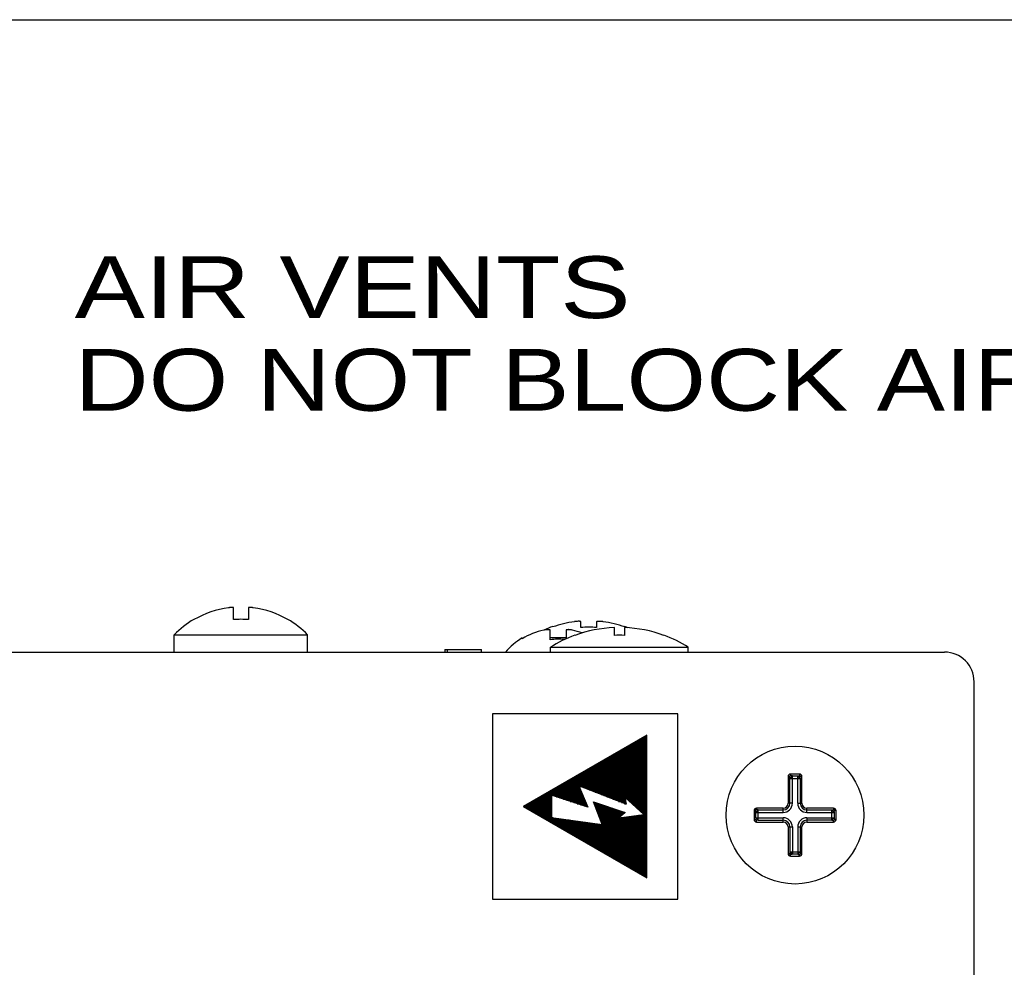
# Paper-space layout 'AV3_1' of a CAD drawing. Header units: inches. Extents: x 0 to 34, y -3.3 to 22.
# Tile 48 of 48: x 29.9 to 31.9, y 20.1 to 22. Entities that reach past the tile are written whole.
import ezdxf
from ezdxf.enums import TextEntityAlignment as Align

# ---------------------------------------------------------------- set-up
doc = ezdxf.new("R2010")
doc.units = ezdxf.units.IN
doc.header["$LTSCALE"] = 1.87
doc.header["$MEASUREMENT"] = 0
doc.layers.get('0').update_dxf_attribs({"linetype": 'CONTINUOUS'})
for name, color, linetype in [('3_ALL_AXES', 7, 'CONTINUOUS'), ('7_ALL_FEATURES', 7, 'CONTINUOUS'), ('DIM', 7, 'CONTINUOUS')]:
    doc.layers.add(name, color=color, linetype=linetype)

psp = doc.layouts.new('AV3_1')

# ---------------------------------------------------------------- linework, layer by layer
at = {"color": 7, "linetype": 'Continuous'}
for p, q in [((0, 22), (34, 22)), ((30.318, 20.7855), (30.318, 20.8096)), ((30.348, 20.8096), (30.348, 20.7855)), ((30.9643, 20.7707), (30.9643, 20.7716)), ((31.0211, 20.7695), (31.0211, 20.7812)), ((31.053, 20.7812), (31.053, 20.7695)), ((31.1098, 20.7716), (31.1098, 20.7707)), ((30.9023, 20.7468), (30.9023, 20.7484)), ((30.9591, 20.7448), (30.9591, 20.7638)), ((30.991, 20.7489), (30.9591, 20.7489)), ((30.991, 20.7638), (30.991, 20.7466)), ((28.388, 20.7199), (31.757, 20.7199)), ((30.7455, 20.7249), (30.7455, 20.7199)), ((30.7455, 20.7249), (30.8197, 20.7249)), ((30.7507, 20.7249), (30.7507, 20.7199)), ((30.8197, 20.7199), (30.8197, 20.7249)), ((31.817, 13.3821), (31.817, 20.6599)), ((30.842, 20.5949), (30.842, 20.2199)), ((31.217, 20.5949), (30.842, 20.5949)), ((31.217, 20.2199), (31.217, 20.5949)), ((31.4405, 20.4679), (31.4405, 20.4139)), ((31.4635, 20.4729), (31.4455, 20.4729)), ((31.4685, 20.4139), (31.4685, 20.4679)), ((31.3715, 20.3989), (31.3715, 20.3809)), ((31.4305, 20.4039), (31.3765, 20.4039)), ((31.5325, 20.4039), (31.4785, 20.4039)), ((31.5375, 20.3809), (31.5375, 20.3989)), ((31.3765, 20.3759), (31.4305, 20.3759)), ((31.4785, 20.3759), (31.5325, 20.3759)), ((31.4405, 20.3659), (31.4405, 20.3119)), ((31.4685, 20.3119), (31.4685, 20.3659)), ((31.4455, 20.3069), (31.4635, 20.3069)), ((30.842, 20.2199), (31.217, 20.2199))]:
    psp.add_line(p, q, dxfattribs=at)
at = {"color": 2, "linetype": 'Continuous'}
for p, q in [((31.1545, 20.5517), (30.9045, 20.4074)), ((31.1475, 20.5476), (31.1475, 20.392)), ((31.1495, 20.5488), (31.1545, 20.5488)), ((31.1499, 20.549), (31.1499, 20.2657)), ((31.1522, 20.5503), (31.1522, 20.2644)), ((31.1536, 20.5511), (31.1545, 20.5511)), ((31.1545, 20.263), (31.1545, 20.5517)), ((31.1124, 20.5274), (31.1124, 20.4241)), ((31.113, 20.5277), (31.1545, 20.5277)), ((31.1147, 20.5287), (31.1147, 20.4219)), ((31.1171, 20.5301), (31.1171, 20.4198)), ((31.1171, 20.5301), (31.1545, 20.5301)), ((31.1194, 20.5314), (31.1194, 20.4177)), ((31.1211, 20.5324), (31.1545, 20.5324)), ((31.1217, 20.5328), (31.1217, 20.4155)), ((31.1241, 20.5341), (31.1241, 20.4134)), ((31.1252, 20.5347), (31.1545, 20.5347)), ((31.1264, 20.5355), (31.1264, 20.4112)), ((31.1288, 20.5368), (31.1288, 20.4091)), ((31.1292, 20.5371), (31.1545, 20.5371)), ((31.1311, 20.5382), (31.1311, 20.407)), ((31.1333, 20.5394), (31.1545, 20.5394)), ((31.1335, 20.5395), (31.1335, 20.4048)), ((31.1358, 20.5409), (31.1358, 20.4027)), ((31.1374, 20.5418), (31.1545, 20.5418)), ((31.1381, 20.5422), (31.1381, 20.4006)), ((31.1405, 20.5436), (31.1405, 20.3984)), ((31.1414, 20.5441), (31.1545, 20.5441)), ((31.1428, 20.5449), (31.1428, 20.3963)), ((31.1452, 20.5463), (31.1452, 20.3942)), ((31.1455, 20.5465), (31.1545, 20.5464)), ((31.0796, 20.5084), (31.0796, 20.4247)), ((31.0806, 20.509), (31.1545, 20.509)), ((31.0819, 20.5098), (31.0819, 20.4238)), ((31.0843, 20.5111), (31.0843, 20.4229)), ((31.0846, 20.5113), (31.1545, 20.5113)), ((31.0866, 20.5125), (31.0866, 20.4219)), ((31.0887, 20.5137), (31.1545, 20.5137)), ((31.089, 20.5138), (31.089, 20.421)), ((31.0913, 20.5152), (31.0913, 20.4201)), ((31.0927, 20.516), (31.1545, 20.516)), ((31.0936, 20.5165), (31.0936, 20.4192)), ((31.096, 20.5179), (31.096, 20.4182)), ((31.0968, 20.5184), (31.1545, 20.5183)), ((31.0983, 20.5192), (31.0983, 20.4173)), ((31.1007, 20.5206), (31.1007, 20.4164)), ((31.1009, 20.5207), (31.1545, 20.5207)), ((31.103, 20.5219), (31.103, 20.4155)), ((31.1049, 20.523), (31.1545, 20.523)), ((31.1053, 20.5233), (31.1053, 20.4146)), ((31.1077, 20.5246), (31.1077, 20.4136)), ((31.109, 20.5254), (31.1545, 20.5254)), ((31.11, 20.526), (31.11, 20.4127)), ((31.0441, 20.4879), (31.1545, 20.4879)), ((31.0444, 20.4881), (31.0444, 20.4386)), ((31.0468, 20.4895), (31.0468, 20.4376)), ((31.0481, 20.4903), (31.1545, 20.4902)), ((31.0491, 20.4908), (31.0491, 20.4367)), ((31.0515, 20.4922), (31.0515, 20.4358)), ((31.0522, 20.4926), (31.1545, 20.4926)), ((31.0538, 20.4935), (31.0538, 20.4349)), ((31.0562, 20.4949), (31.0562, 20.4339)), ((31.0563, 20.4949), (31.1545, 20.4949)), ((31.0585, 20.4962), (31.0585, 20.433)), ((31.0603, 20.4973), (31.1545, 20.4973)), ((31.0608, 20.4976), (31.0608, 20.4321)), ((31.0632, 20.499), (31.0632, 20.4312)), ((31.0644, 20.4996), (31.1545, 20.4996)), ((31.0655, 20.5003), (31.0655, 20.4302)), ((31.0679, 20.5017), (31.0679, 20.4293)), ((31.0684, 20.502), (31.1545, 20.5019)), ((31.0702, 20.503), (31.0702, 20.4284)), ((31.0725, 20.5043), (31.1545, 20.5043)), ((31.0726, 20.5044), (31.0726, 20.4275)), ((31.0749, 20.5057), (31.0749, 20.4266)), ((31.0765, 20.5067), (31.1545, 20.5066)), ((31.0772, 20.5071), (31.0772, 20.4256)), ((31.0093, 20.4678), (31.0093, 20.4144)), ((31.0116, 20.4692), (31.1545, 20.4691)), ((31.0117, 20.4692), (31.0117, 20.4136)), ((31.014, 20.4706), (31.014, 20.4128)), ((31.0157, 20.4715), (31.1545, 20.4715)), ((31.0163, 20.4719), (31.0163, 20.412)), ((31.0187, 20.4733), (31.0187, 20.4487)), ((31.0198, 20.4739), (31.1545, 20.4738)), ((31.021, 20.4746), (31.021, 20.4478)), ((31.0234, 20.476), (31.0234, 20.4469)), ((31.0238, 20.4762), (31.1545, 20.4762)), ((31.0257, 20.4773), (31.0257, 20.4459)), ((31.0279, 20.4786), (31.1545, 20.4785)), ((31.028, 20.4787), (31.028, 20.445)), ((31.0304, 20.48), (31.0304, 20.4441)), ((31.0319, 20.4809), (31.1545, 20.4809)), ((31.0327, 20.4814), (31.0327, 20.4432)), ((31.0351, 20.4827), (31.0351, 20.4422)), ((31.036, 20.4832), (31.1545, 20.4832)), ((31.0374, 20.4841), (31.0374, 20.4413)), ((31.0398, 20.4854), (31.0398, 20.4404)), ((31.04, 20.4856), (31.1545, 20.4855)), ((31.0421, 20.4868), (31.0421, 20.4395)), ((30.9742, 20.4476), (30.9742, 20.4262)), ((30.9752, 20.4481), (31.0175, 20.4481)), ((30.9765, 20.4489), (30.9765, 20.4254)), ((30.9789, 20.4503), (30.9789, 20.4246)), ((30.9792, 20.4505), (31.1545, 20.4504)), ((30.9812, 20.4516), (30.9812, 20.4238)), ((30.9833, 20.4528), (31.1545, 20.4528)), ((30.9835, 20.453), (30.9835, 20.423)), ((30.9859, 20.4543), (30.9859, 20.4222)), ((30.9873, 20.4551), (31.1545, 20.4551)), ((30.9882, 20.4557), (30.9882, 20.4215)), ((30.9906, 20.457), (30.9906, 20.4207)), ((30.9914, 20.4575), (31.1545, 20.4574)), ((30.9929, 20.4584), (30.9929, 20.4199)), ((30.9953, 20.4597), (30.9953, 20.4191)), ((30.9954, 20.4598), (31.1545, 20.4598)), ((30.9976, 20.4611), (30.9976, 20.4183)), ((30.9995, 20.4622), (31.1545, 20.4621)), ((30.9999, 20.4624), (30.9999, 20.4175)), ((31.0023, 20.4638), (31.0023, 20.4167)), ((31.0035, 20.4645), (31.1545, 20.4645)), ((31.0046, 20.4651), (31.0046, 20.4159)), ((31.007, 20.4665), (31.007, 20.4152)), ((31.0076, 20.4669), (31.1545, 20.4668)), ((31.017, 20.4494), (31.0349, 20.4058)), ((31.1126, 20.4117), (31.017, 20.4494)), ((31.0202, 20.4481), (31.1545, 20.4481)), ((30.9414, 20.4286), (30.9414, 20.3861)), ((30.9427, 20.4294), (30.9614, 20.4294)), ((30.9437, 20.43), (30.9437, 20.3847)), ((30.9461, 20.4313), (30.9461, 20.3834)), ((30.9468, 20.4317), (31.0243, 20.4317)), ((30.9484, 20.4327), (30.9484, 20.382)), ((30.9508, 20.4341), (31.0233, 20.4341)), ((30.9508, 20.434), (30.9508, 20.3807)), ((30.9531, 20.4354), (30.9531, 20.3793)), ((30.9549, 20.4364), (31.0223, 20.4364)), ((30.9554, 20.4367), (30.9554, 20.378)), ((30.9578, 20.4381), (30.9578, 20.3766)), ((30.9589, 20.4388), (31.0214, 20.4387)), ((30.9601, 20.4394), (30.9601, 20.3753)), ((30.9614, 20.4305), (30.9614, 20.3853)), ((31.0349, 20.4058), (30.9614, 20.4305)), ((30.9625, 20.4408), (30.9625, 20.4301)), ((30.963, 20.4411), (31.0204, 20.4411)), ((30.9646, 20.4294), (31.0252, 20.4294)), ((30.9648, 20.4421), (30.9648, 20.4293)), ((30.967, 20.4434), (31.0195, 20.4434)), ((30.9671, 20.4435), (30.9671, 20.4285)), ((30.9695, 20.4449), (30.9695, 20.4278)), ((30.9711, 20.4458), (31.0185, 20.4458)), ((30.9718, 20.4462), (30.9718, 20.427)), ((31.0187, 20.4453), (31.0187, 20.4112)), ((31.021, 20.4396), (31.021, 20.4104)), ((31.0234, 20.4339), (31.0234, 20.4097)), ((31.0257, 20.4282), (31.0257, 20.4089)), ((31.0261, 20.4458), (31.1545, 20.4457)), ((31.0321, 20.4434), (31.1545, 20.4434)), ((31.038, 20.4411), (31.1545, 20.441)), ((31.044, 20.4387), (31.1545, 20.4387)), ((31.0499, 20.4364), (31.1545, 20.4364)), ((31.0559, 20.434), (31.1545, 20.434)), ((31.0618, 20.4317), (31.1545, 20.4317)), ((31.0678, 20.4294), (31.1545, 20.4293)), ((30.9062, 20.4083), (30.9062, 20.4064)), ((30.9062, 20.4083), (30.9614, 20.4083)), ((30.9086, 20.4097), (30.9086, 20.405)), ((30.9103, 20.4107), (30.9614, 20.4106)), ((30.9109, 20.411), (30.9109, 20.4037)), ((30.9133, 20.4124), (30.9133, 20.4023)), ((30.9143, 20.413), (30.9614, 20.413)), ((30.9156, 20.4138), (30.9156, 20.401)), ((30.918, 20.4151), (30.918, 20.3996)), ((30.9184, 20.4153), (30.9614, 20.4153)), ((30.9203, 20.4165), (30.9203, 20.3983)), ((30.9224, 20.4177), (30.9614, 20.4177)), ((30.9226, 20.4178), (30.9226, 20.3969)), ((30.925, 20.4192), (30.925, 20.3956)), ((30.9265, 20.42), (30.9614, 20.42)), ((30.9273, 20.4205), (30.9273, 20.3942)), ((30.9297, 20.4219), (30.9297, 20.3929)), ((30.9305, 20.4224), (30.9614, 20.4224)), ((30.932, 20.4232), (30.932, 20.3915)), ((30.9344, 20.4246), (30.9344, 20.3901)), ((30.9346, 20.4247), (30.9614, 20.4247)), ((30.9367, 20.4259), (30.9367, 20.3888)), ((30.9387, 20.4271), (30.9614, 20.427)), ((30.939, 20.4273), (30.939, 20.3874)), ((30.9716, 20.427), (31.0262, 20.427)), ((30.9786, 20.4247), (31.0271, 20.4247)), ((30.9856, 20.4224), (31.0281, 20.4223)), ((30.9925, 20.42), (31.0291, 20.42)), ((30.9995, 20.4177), (31.03, 20.4177)), ((31.0065, 20.4153), (31.031, 20.4153)), ((31.0135, 20.413), (31.0319, 20.413)), ((31.0205, 20.4106), (31.0329, 20.4106)), ((31.0274, 20.4083), (31.0339, 20.4083)), ((31.028, 20.4225), (31.028, 20.4081)), ((31.0304, 20.4167), (31.0304, 20.4073)), ((31.0327, 20.411), (31.0327, 20.4065)), ((31.0642, 20.3706), (31.0466, 20.4169)), ((31.0466, 20.4169), (31.1106, 20.3951)), ((31.0468, 20.4168), (31.0468, 20.4164)), ((31.0472, 20.4153), (31.0512, 20.4153)), ((31.0481, 20.413), (31.0581, 20.413)), ((31.049, 20.4106), (31.0649, 20.4106)), ((31.0491, 20.416), (31.0491, 20.4103)), ((31.0499, 20.4083), (31.0718, 20.4083)), ((31.0515, 20.4152), (31.0515, 20.4041)), ((31.0538, 20.4144), (31.0538, 20.398)), ((31.0562, 20.4136), (31.0562, 20.3918)), ((31.0585, 20.4128), (31.0585, 20.3857)), ((31.0608, 20.412), (31.0608, 20.3795)), ((31.0632, 20.4112), (31.0632, 20.3734)), ((31.0655, 20.4104), (31.0655, 20.3144)), ((31.0679, 20.4096), (31.0679, 20.3131)), ((31.0702, 20.4088), (31.0702, 20.3117)), ((31.0726, 20.408), (31.0726, 20.3104)), ((31.0737, 20.427), (31.1545, 20.427)), ((31.0797, 20.4247), (31.1104, 20.4247)), ((31.0856, 20.4223), (31.1108, 20.4223)), ((31.0916, 20.42), (31.1112, 20.42)), ((31.0975, 20.4176), (31.1116, 20.4176)), ((31.1035, 20.4153), (31.112, 20.4153)), ((31.1094, 20.4129), (31.1124, 20.4129)), ((31.1102, 20.426), (31.1126, 20.4117)), ((31.1487, 20.391), (31.1102, 20.426)), ((31.1117, 20.4247), (31.1545, 20.4246)), ((31.1124, 20.4133), (31.1124, 20.4118)), ((31.1143, 20.4223), (31.1545, 20.4223)), ((31.1169, 20.42), (31.1545, 20.42)), ((31.1194, 20.4176), (31.1545, 20.4176)), ((31.122, 20.4153), (31.1545, 20.4153)), ((31.1246, 20.4129), (31.1545, 20.4129)), ((31.1271, 20.4106), (31.1545, 20.4106)), ((31.1297, 20.4083), (31.1545, 20.4082)), ((30.9045, 20.4074), (31.1545, 20.263)), ((30.9069, 20.406), (30.9614, 20.406)), ((30.911, 20.4036), (30.9614, 20.4036)), ((30.9151, 20.4013), (30.9614, 20.4013)), ((30.9191, 20.3989), (30.9614, 20.3989)), ((30.9232, 20.3966), (30.9614, 20.3966)), ((30.9272, 20.3943), (30.9614, 20.3943)), ((30.9313, 20.3919), (30.9614, 20.3919)), ((30.9353, 20.3896), (30.9614, 20.3896)), ((31.0344, 20.4059), (31.0348, 20.4059)), ((31.0508, 20.4059), (31.0787, 20.4059)), ((31.0517, 20.4036), (31.0856, 20.4036)), ((31.0526, 20.4013), (31.0924, 20.4012)), ((31.0535, 20.3989), (31.0993, 20.3989)), ((31.0544, 20.3966), (31.1062, 20.3966)), ((31.0552, 20.3942), (31.1096, 20.3942)), ((31.0561, 20.3919), (31.1069, 20.3919)), ((31.057, 20.3895), (31.1042, 20.3895)), ((31.0749, 20.4072), (31.0749, 20.309)), ((31.0772, 20.4064), (31.0772, 20.3077)), ((31.0796, 20.4056), (31.0796, 20.3063)), ((31.0819, 20.4048), (31.0819, 20.3049)), ((31.0843, 20.404), (31.0843, 20.3036)), ((31.0866, 20.4032), (31.0866, 20.3022)), ((31.089, 20.4024), (31.089, 20.3009)), ((31.0913, 20.4016), (31.0913, 20.2995)), ((31.0936, 20.4008), (31.0936, 20.2982)), ((31.096, 20.4), (31.096, 20.2968)), ((31.1106, 20.3951), (31.0981, 20.3843)), ((31.0981, 20.3843), (31.1487, 20.391)), ((31.0983, 20.3992), (31.0983, 20.3844)), ((31.1007, 20.3984), (31.1007, 20.3865)), ((31.103, 20.3976), (31.103, 20.3885)), ((31.1053, 20.3968), (31.1053, 20.3905)), ((31.1077, 20.396), (31.1077, 20.3926)), ((31.11, 20.3952), (31.11, 20.3946)), ((31.1241, 20.3877), (31.1241, 20.2806)), ((31.1264, 20.388), (31.1264, 20.2793)), ((31.1288, 20.3883), (31.1288, 20.2779)), ((31.1311, 20.3887), (31.1311, 20.2765)), ((31.1323, 20.4059), (31.1545, 20.4059)), ((31.1335, 20.389), (31.1335, 20.2752)), ((31.1349, 20.4036), (31.1545, 20.4036)), ((31.1358, 20.3893), (31.1358, 20.2738)), ((31.1374, 20.4012), (31.1545, 20.4012)), ((31.1376, 20.3895), (31.1545, 20.3895)), ((31.1381, 20.3896), (31.1381, 20.2725)), ((31.14, 20.3989), (31.1545, 20.3989)), ((31.1405, 20.3899), (31.1405, 20.2711)), ((31.1426, 20.3965), (31.1545, 20.3965)), ((31.1428, 20.3902), (31.1428, 20.2698)), ((31.1451, 20.3942), (31.1545, 20.3942)), ((31.1452, 20.3905), (31.1452, 20.2684)), ((31.1475, 20.3908), (31.1475, 20.2671)), ((31.1477, 20.3919), (31.1545, 20.3919)), ((30.9394, 20.3872), (30.9614, 20.3872)), ((30.9435, 20.3849), (30.9644, 20.3849)), ((30.9475, 20.3825), (30.9809, 20.3825)), ((30.9516, 20.3802), (30.9973, 20.3802)), ((30.9556, 20.3779), (31.0137, 20.3778)), ((30.9597, 20.3755), (31.0302, 20.3755)), ((30.9614, 20.3853), (31.0642, 20.3706)), ((30.9625, 20.3852), (30.9625, 20.3739)), ((30.9638, 20.3732), (31.0466, 20.3731)), ((30.9648, 20.3848), (30.9648, 20.3726)), ((30.9671, 20.3845), (30.9671, 20.3712)), ((30.9678, 20.3708), (31.063, 20.3708)), ((30.9695, 20.3842), (30.9695, 20.3699)), ((30.9718, 20.3838), (30.9718, 20.3685)), ((30.9719, 20.3685), (31.1248, 20.3684)), ((30.9742, 20.3835), (30.9742, 20.3672)), ((30.9765, 20.3832), (30.9765, 20.3658)), ((30.9789, 20.3828), (30.9789, 20.3645)), ((30.9812, 20.3825), (30.9812, 20.3631)), ((30.9835, 20.3822), (30.9835, 20.3617)), ((30.9859, 20.3818), (30.9859, 20.3604)), ((30.9882, 20.3815), (30.9882, 20.359)), ((30.9906, 20.3811), (30.9906, 20.3577)), ((30.9929, 20.3808), (30.9929, 20.3563)), ((30.9953, 20.3805), (30.9953, 20.355)), ((30.9976, 20.3801), (30.9976, 20.3536)), ((30.9999, 20.3798), (30.9999, 20.3523)), ((31.0023, 20.3795), (31.0023, 20.3509)), ((31.0046, 20.3791), (31.0046, 20.3496)), ((31.007, 20.3788), (31.007, 20.3482)), ((31.0093, 20.3785), (31.0093, 20.3469)), ((31.0117, 20.3781), (31.0117, 20.3455)), ((31.014, 20.3778), (31.014, 20.3442)), ((31.0163, 20.3775), (31.0163, 20.3428)), ((31.0187, 20.3771), (31.0187, 20.3415)), ((31.021, 20.3768), (31.021, 20.3401)), ((31.0234, 20.3765), (31.0234, 20.3388)), ((31.0257, 20.3761), (31.0257, 20.3374)), ((31.028, 20.3758), (31.028, 20.3361)), ((31.0304, 20.3755), (31.0304, 20.3347)), ((31.0327, 20.3751), (31.0327, 20.3334)), ((31.0351, 20.3748), (31.0351, 20.332)), ((31.0374, 20.3745), (31.0374, 20.3306)), ((31.0398, 20.3741), (31.0398, 20.3293)), ((31.0421, 20.3738), (31.0421, 20.3279)), ((31.0444, 20.3734), (31.0444, 20.3266)), ((31.0468, 20.3731), (31.0468, 20.3252)), ((31.0491, 20.3728), (31.0491, 20.3239)), ((31.0515, 20.3724), (31.0515, 20.3225)), ((31.0538, 20.3721), (31.0538, 20.3212)), ((31.0562, 20.3718), (31.0562, 20.3198)), ((31.0579, 20.3872), (31.1015, 20.3872)), ((31.0585, 20.3714), (31.0585, 20.3185)), ((31.0588, 20.3849), (31.0988, 20.3848)), ((31.0597, 20.3825), (31.1209, 20.3825)), ((31.0606, 20.3802), (31.1215, 20.3801)), ((31.0608, 20.3711), (31.0608, 20.3171)), ((31.0615, 20.3778), (31.1222, 20.3778)), ((31.0624, 20.3755), (31.1229, 20.3755)), ((31.0632, 20.3708), (31.0632, 20.3158)), ((31.0633, 20.3731), (31.1235, 20.3731)), ((31.0642, 20.3708), (31.1545, 20.3708)), ((31.0983, 20.3843), (31.0983, 20.2955)), ((31.1007, 20.3846), (31.1007, 20.2941)), ((31.1024, 20.3848), (31.1202, 20.3848)), ((31.103, 20.3849), (31.103, 20.2928)), ((31.1053, 20.3852), (31.1053, 20.2914)), ((31.1077, 20.3855), (31.1077, 20.2901)), ((31.11, 20.3859), (31.11, 20.2887)), ((31.1124, 20.3862), (31.1124, 20.2874)), ((31.1147, 20.3865), (31.1147, 20.286)), ((31.1171, 20.3868), (31.1171, 20.2847)), ((31.1194, 20.3871), (31.1194, 20.2833)), ((31.12, 20.3872), (31.1545, 20.3872)), ((31.1202, 20.3848), (31.1545, 20.3848)), ((31.1209, 20.3825), (31.1545, 20.3825)), ((31.1215, 20.3801), (31.1545, 20.3801)), ((31.1217, 20.3874), (31.1217, 20.282)), ((31.1222, 20.3778), (31.1545, 20.3778)), ((31.1229, 20.3755), (31.1545, 20.3755)), ((31.1235, 20.3731), (31.1545, 20.3731)), ((31.1248, 20.3684), (31.1545, 20.3684)), ((30.9759, 20.3661), (31.1255, 20.3661)), ((30.98, 20.3638), (31.1262, 20.3638)), ((30.9841, 20.3615), (31.1268, 20.3614)), ((30.9881, 20.3591), (31.1275, 20.3591)), ((30.9922, 20.3568), (31.1545, 20.3567)), ((30.9962, 20.3544), (31.1288, 20.3544)), ((31.0003, 20.3521), (31.1295, 20.352)), ((31.0044, 20.3497), (31.1301, 20.3497)), ((31.1255, 20.3661), (31.1545, 20.3661)), ((31.1262, 20.3638), (31.1545, 20.3637)), ((31.1268, 20.3614), (31.1545, 20.3614)), ((31.1275, 20.3591), (31.1545, 20.3591)), ((31.1288, 20.3544), (31.1545, 20.3544)), ((31.1295, 20.352), (31.1545, 20.352)), ((31.1301, 20.3497), (31.1545, 20.3497)), ((31.0084, 20.3474), (31.1545, 20.3474)), ((31.0125, 20.345), (31.1314, 20.345)), ((31.0165, 20.3427), (31.1321, 20.3427)), ((31.0206, 20.3404), (31.1545, 20.3403)), ((31.0247, 20.338), (31.1545, 20.338)), ((31.0287, 20.3357), (31.1341, 20.3356)), ((31.0328, 20.3333), (31.1545, 20.3333)), ((31.0368, 20.331), (31.1545, 20.331)), ((31.0409, 20.3286), (31.1545, 20.3286)), ((31.1314, 20.345), (31.1545, 20.345)), ((31.1321, 20.3427), (31.1545, 20.3427)), ((31.1341, 20.3356), (31.1545, 20.3356)), ((31.0449, 20.3263), (31.1367, 20.3263)), ((31.049, 20.324), (31.1374, 20.3239)), ((31.0531, 20.3216), (31.138, 20.3216)), ((31.0571, 20.3193), (31.1387, 20.3192)), ((31.0612, 20.3169), (31.1394, 20.3169)), ((31.0652, 20.3146), (31.14, 20.3146)), ((31.0693, 20.3122), (31.1545, 20.3122)), ((31.0734, 20.3099), (31.1413, 20.3099)), ((31.1367, 20.3263), (31.1545, 20.3263)), ((31.1374, 20.3239), (31.1545, 20.3239)), ((31.138, 20.3216), (31.1545, 20.3216)), ((31.1387, 20.3192), (31.1545, 20.3192)), ((31.1394, 20.3169), (31.1545, 20.3169)), ((31.14, 20.3146), (31.1545, 20.3146)), ((31.1413, 20.3099), (31.1545, 20.3099)), ((31.0774, 20.3076), (31.1545, 20.3075)), ((31.0815, 20.3052), (31.1427, 20.3052)), ((31.0855, 20.3029), (31.1433, 20.3028)), ((31.0896, 20.3005), (31.144, 20.3005)), ((31.0937, 20.2982), (31.1545, 20.2982)), ((31.0977, 20.2958), (31.1545, 20.2958)), ((31.1018, 20.2935), (31.1545, 20.2935)), ((31.1058, 20.2911), (31.1545, 20.2911)), ((31.1099, 20.2888), (31.1545, 20.2888)), ((31.1427, 20.3052), (31.1545, 20.3052)), ((31.1433, 20.3028), (31.1545, 20.3028)), ((31.144, 20.3005), (31.1545, 20.3005)), ((31.114, 20.2865), (31.1545, 20.2864)), ((31.118, 20.2841), (31.1545, 20.2841)), ((31.1221, 20.2818), (31.1545, 20.2818)), ((31.1261, 20.2794), (31.1545, 20.2794)), ((31.1302, 20.2771), (31.1545, 20.2771)), ((31.1343, 20.2747), (31.1545, 20.2747)), ((31.1383, 20.2724), (31.1545, 20.2724)), ((31.1424, 20.2701), (31.1545, 20.2701)), ((31.1464, 20.2677), (31.1545, 20.2677)), ((31.1505, 20.2654), (31.1545, 20.2654))]:
    psp.add_line(p, q, dxfattribs=at)
at = {"color": 9, "linetype": 'Continuous'}
for p, q in [((31.4405, 20.4679), (31.4436, 20.4679)), ((31.4455, 20.4729), (31.4455, 20.4698)), ((31.4491, 20.4139), (31.4491, 20.4692)), ((31.4491, 20.4692), (31.46, 20.4692)), ((31.46, 20.4139), (31.46, 20.4692)), ((31.4635, 20.4729), (31.4635, 20.4698)), ((31.4685, 20.4679), (31.4654, 20.4679)), ((31.4442, 20.4139), (31.4442, 20.4643)), ((31.4442, 20.4643), (31.4649, 20.4643)), ((31.4649, 20.4643), (31.4649, 20.4139)), ((31.4491, 20.4139), (31.4405, 20.4139)), ((31.46, 20.4139), (31.4685, 20.4139)), ((31.3715, 20.3989), (31.3746, 20.3989)), ((31.3752, 20.3844), (31.3752, 20.3953)), ((31.3752, 20.3953), (31.4305, 20.3953)), ((31.3765, 20.4039), (31.3765, 20.4008)), ((31.3801, 20.3795), (31.3801, 20.4002)), ((31.3801, 20.4002), (31.4305, 20.4002)), ((31.4305, 20.3953), (31.4305, 20.4039)), ((31.4785, 20.3953), (31.4785, 20.4039)), ((31.4785, 20.4002), (31.529, 20.4002)), ((31.4785, 20.3953), (31.5339, 20.3953)), ((31.529, 20.3795), (31.529, 20.4002)), ((31.5325, 20.4039), (31.5325, 20.4008)), ((31.5339, 20.3953), (31.5339, 20.3844)), ((31.5375, 20.3989), (31.5344, 20.3989)), ((31.3715, 20.3809), (31.3746, 20.3809)), ((31.3752, 20.3844), (31.4305, 20.3844)), ((31.3765, 20.3759), (31.3765, 20.379)), ((31.3801, 20.3795), (31.4305, 20.3795)), ((31.4305, 20.3759), (31.4305, 20.3844)), ((31.4785, 20.3844), (31.4785, 20.3759)), ((31.4785, 20.3844), (31.5339, 20.3844)), ((31.529, 20.3795), (31.4785, 20.3795)), ((31.5325, 20.3759), (31.5325, 20.379)), ((31.5375, 20.3809), (31.5344, 20.3809)), ((31.4405, 20.3659), (31.4491, 20.3659)), ((31.4442, 20.3659), (31.4442, 20.3154)), ((31.4491, 20.3659), (31.4491, 20.3105)), ((31.46, 20.3659), (31.46, 20.3105)), ((31.46, 20.3659), (31.4685, 20.3659)), ((31.4649, 20.3659), (31.4649, 20.3154)), ((31.4405, 20.3119), (31.4436, 20.3119)), ((31.4442, 20.3154), (31.4649, 20.3154)), ((31.4455, 20.3069), (31.4455, 20.31)), ((31.46, 20.3105), (31.4491, 20.3105)), ((31.4635, 20.3069), (31.4635, 20.31)), ((31.4685, 20.3119), (31.4654, 20.3119))]:
    psp.add_line(p, q, dxfattribs=at)
at = {"color": 7, "linetype": 'Continuous'}
psp.add_circle((31.4545, 20.3899), 0.1395, dxfattribs=at)
for centre, radius, start, end in [((30.333, 20.6235), 0.1878, 97.6512, 120.3936), ((30.3179, 20.7363), 0.074, 96.1238, 97.6622), ((30.3481, 20.7354), 0.0749, 82.3472, 83.8668), ((30.333, 20.6235), 0.1878, 59.6064, 82.3488), ((31.037, 20.5698), 0.2146, 109.8133, 114.9662), ((31.037, 20.5698), 0.2136, 97.786, 109.9028), ((31.0196, 20.6972), 0.0851, 97.1748, 97.7864), ((31.0208, 20.7812), 0.000309, 359.9905, 10.8362), ((31.037, 20.5698), 0.2004, 85.4394, 94.5606), ((31.0533, 20.7812), 0.000309, 169.1636, 180.0096), ((31.0544, 20.697), 0.0852, 82.2139, 82.5204), ((31.037, 20.5698), 0.2136, 70.0972, 82.214), ((31.037, 20.5698), 0.2146, 68.2839, 70.1867), ((30.975, 20.6279), 0.1408, 121.1525, 139.1961), ((30.975, 20.6279), 0.1394, 101.9844, 121.4518), ((30.9578, 20.709), 0.0564, 101.521, 101.9845), ((30.9584, 20.7638), 0.000741, 359.9813, 6.9945), ((30.9917, 20.7638), 0.000741, 173.004, 180.0188), ((30.9923, 20.709), 0.0564, 78.0155, 78.4791), ((30.975, 20.6279), 0.1394, 69.6749, 78.0156), ((30.975, 20.6279), 0.118, 83.7723, 97.7572), ((31.757, 20.6599), 0.06, 0, 90), ((31.4455, 20.4679), 0.005, 90, 180), ((31.4635, 20.4679), 0.005, 0, 90), ((31.4305, 20.4139), 0.01, 270, 360), ((31.4785, 20.4139), 0.01, 180, 270), ((31.3765, 20.3989), 0.005, 90, 180), ((31.5325, 20.3989), 0.005, 0, 90), ((31.3765, 20.3809), 0.005, 180, 270), ((31.4305, 20.3659), 0.01, 0, 90), ((31.4785, 20.3659), 0.01, 90, 180), ((31.5325, 20.3809), 0.005, 270, 360), ((31.4455, 20.3119), 0.005, 180, 270), ((31.4635, 20.3119), 0.005, 270, 360)]:
    psp.add_arc(centre, radius, start, end, dxfattribs=at)
at = {"color": 9, "linetype": 'Continuous'}
for centre, radius, start, end in [((31.4455, 20.4679), 0.0019, 90, 180), ((31.4635, 20.4679), 0.0019, 0, 90), ((31.4305, 20.4139), 0.0186, 270, 360), ((31.4305, 20.4139), 0.0136, 270, 360), ((31.4785, 20.4139), 0.0186, 180, 270), ((31.4785, 20.4139), 0.0136, 180, 270), ((31.3765, 20.3989), 0.0019, 90, 180), ((31.5325, 20.3989), 0.0019, 0, 90), ((31.3765, 20.3809), 0.0019, 180, 270), ((31.4305, 20.3659), 0.0186, 0, 90), ((31.4305, 20.3659), 0.0136, 0, 90), ((31.4785, 20.3659), 0.0186, 90, 180), ((31.4785, 20.3659), 0.0136, 90, 180), ((31.5325, 20.3809), 0.0019, 270, 360), ((31.4455, 20.3119), 0.0019, 180, 270), ((31.4635, 20.3119), 0.0019, 270, 360)]:
    psp.add_arc(centre, radius, start, end, dxfattribs=at)
at = {"color": 7, "linetype": 'Continuous'}
for points, knots in [([(30.318, 20.8097), (30.318, 20.8097), (30.318, 20.8098), (30.3179, 20.8098), (30.3178, 20.8099), (30.3176, 20.8099), (30.3173, 20.81), (30.3169, 20.8101), (30.3165, 20.8101), (30.3161, 20.8101), (30.3154, 20.8101), (30.3144, 20.8101), (30.313, 20.8101), (30.3116, 20.81), (30.3105, 20.8099), (30.31, 20.8098)], [0, 0, 0, 0, 0.015678, 0.025481, 0.036866, 0.064777, 0.0999, 0.142331, 0.191953, 0.248555, 0.311807, 0.456652, 0.62271, 0.805484, 1, 1, 1, 1]), ([(30.318, 20.8096), (30.318, 20.8096), (30.318, 20.8096), (30.318, 20.8097), (30.318, 20.8097)], [0, 0, 0, 0, 0.744255, 1, 1, 1, 1]), ([(30.3481, 20.8097), (30.3481, 20.8097), (30.348, 20.8096), (30.348, 20.8096), (30.348, 20.8096)], [0, 0, 0, 0, 0.2557, 1, 1, 1, 1]), ([(30.3561, 20.8098), (30.3555, 20.8099), (30.3545, 20.81), (30.3531, 20.8101), (30.3517, 20.8101), (30.3507, 20.8101), (30.35, 20.8101), (30.3495, 20.8101), (30.3491, 20.8101), (30.3488, 20.81), (30.3485, 20.8099), (30.3483, 20.8099), (30.3482, 20.8098), (30.3481, 20.8098), (30.3481, 20.8097), (30.3481, 20.8097)], [0, 0, 0, 0, 0.194672, 0.37753, 0.543614, 0.688424, 0.751646, 0.808208, 0.857797, 0.900188, 0.935283, 0.963166, 0.974539, 0.984334, 1, 1, 1, 1]), ([(31.0211, 20.7813), (31.0211, 20.7814), (31.0208, 20.7816), (31.0205, 20.7817), (31.0199, 20.7819), (31.0189, 20.7821), (31.0167, 20.7822), (31.0134, 20.782), (31.0105, 20.7818), (31.009, 20.7816)], [0, 0, 0, 0, 0.035267, 0.06234, 0.096893, 0.188897, 0.310133, 0.624944, 1, 1, 1, 1]), ([(31.0655, 20.7815), (31.064, 20.7817), (31.0617, 20.782), (31.0587, 20.7821), (31.0569, 20.7821), (31.0553, 20.7821), (31.0543, 20.7819), (31.0536, 20.7818), (31.0532, 20.7816), (31.053, 20.7814), (31.053, 20.7813)], [0, 0, 0, 0, 0.372939, 0.540986, 0.688536, 0.810478, 0.903072, 0.937808, 0.964959, 1, 1, 1, 1]), ([(30.9591, 20.7639), (30.9591, 20.764), (30.9591, 20.7641), (30.959, 20.7643), (30.9588, 20.7644), (30.9587, 20.7646), (30.9584, 20.7647), (30.958, 20.7649), (30.9575, 20.765), (30.9569, 20.7651), (30.9561, 20.7652), (30.9553, 20.7652), (30.9544, 20.7653), (30.953, 20.7652), (30.9512, 20.7651), (30.9489, 20.7648), (30.9473, 20.7645), (30.9465, 20.7643)], [0, 0, 0, 0, 0.01088, 0.021985, 0.046314, 0.060227, 0.075569, 0.11104, 0.153427, 0.202939, 0.259496, 0.322815, 0.392454, 0.467849, 0.633165, 0.812731, 1, 1, 1, 1]), ([(31.0035, 20.7643), (31.0027, 20.7645), (31.0012, 20.7648), (30.9989, 20.7651), (30.997, 20.7652), (30.9957, 20.7653), (30.9948, 20.7652), (30.9939, 20.7652), (30.9932, 20.7651), (30.9926, 20.765), (30.992, 20.7649), (30.9917, 20.7647), (30.9914, 20.7646), (30.9912, 20.7644), (30.9911, 20.7643), (30.991, 20.7641), (30.991, 20.764), (30.991, 20.7639)], [0, 0, 0, 0, 0.187271, 0.366839, 0.532155, 0.60755, 0.67719, 0.740509, 0.797065, 0.846577, 0.888963, 0.924433, 0.939775, 0.953688, 0.978015, 0.98912, 1, 1, 1, 1])]:
    psp.add_open_spline(points, degree=3, knots=knots, dxfattribs=at)
at = {"color": 9, "linetype": 'Continuous'}
for points, knots in [([(31.4442, 20.4643), (31.4442, 20.4645), (31.4441, 20.4649), (31.4441, 20.4656), (31.4441, 20.4662), (31.444, 20.4666), (31.444, 20.467), (31.4439, 20.4672), (31.4439, 20.4674), (31.4438, 20.4675), (31.4438, 20.4677), (31.4438, 20.4677), (31.4437, 20.4678), (31.4437, 20.4678), (31.4437, 20.4678), (31.4437, 20.4679), (31.4437, 20.4679), (31.4436, 20.4679)], [0, 0, 0, 0, 0.178503, 0.353451, 0.518806, 0.668524, 0.735643, 0.796609, 0.850698, 0.897214, 0.935518, 0.951434, 0.965139, 0.976642, 0.986038, 0.993607, 1, 1, 1, 1]), ([(31.4442, 20.4643), (31.4442, 20.4643), (31.4442, 20.4643), (31.4443, 20.4644), (31.4444, 20.4644), (31.4445, 20.4645), (31.4446, 20.4646), (31.4448, 20.4648), (31.4451, 20.465), (31.4455, 20.4653), (31.4459, 20.4657), (31.4464, 20.4661), (31.4468, 20.4666), (31.4473, 20.467), (31.4477, 20.4675), (31.4481, 20.4679), (31.4484, 20.4683), (31.4487, 20.4686), (31.4488, 20.4688), (31.4489, 20.4689), (31.449, 20.469), (31.4491, 20.4691), (31.4491, 20.4692), (31.4491, 20.4692), (31.4491, 20.4692)], [0, 0, 0, 0, 0.008362, 0.02041, 0.03614, 0.055513, 0.078451, 0.104775, 0.166718, 0.239494, 0.320932, 0.408749, 0.499861, 0.590892, 0.678611, 0.760098, 0.833181, 0.895703, 0.922277, 0.945343, 0.964676, 0.980212, 0.991953, 1, 1, 1, 1]), ([(31.4491, 20.4692), (31.4489, 20.4692), (31.4485, 20.4693), (31.4478, 20.4693), (31.4472, 20.4693), (31.4468, 20.4694), (31.4464, 20.4694), (31.4462, 20.4695), (31.446, 20.4695), (31.4459, 20.4696), (31.4457, 20.4696), (31.4457, 20.4696), (31.4456, 20.4697), (31.4456, 20.4697), (31.4456, 20.4697), (31.4455, 20.4697), (31.4455, 20.4697), (31.4455, 20.4698)], [0, 0, 0, 0, 0.178553, 0.353499, 0.518826, 0.668508, 0.735611, 0.796565, 0.850647, 0.897161, 0.935472, 0.951394, 0.965107, 0.976619, 0.986026, 0.993603, 1, 1, 1, 1]), ([(31.46, 20.4692), (31.4602, 20.4692), (31.4606, 20.4693), (31.4613, 20.4693), (31.4618, 20.4693), (31.4623, 20.4694), (31.4626, 20.4694), (31.4629, 20.4695), (31.4631, 20.4695), (31.4632, 20.4696), (31.4633, 20.4696), (31.4634, 20.4696), (31.4635, 20.4697), (31.4635, 20.4697), (31.4635, 20.4697), (31.4635, 20.4697), (31.4635, 20.4697), (31.4635, 20.4698)], [0, 0, 0, 0, 0.178503, 0.353451, 0.518806, 0.668524, 0.735643, 0.796609, 0.850698, 0.897214, 0.935518, 0.951434, 0.965139, 0.976642, 0.986038, 0.993607, 1, 1, 1, 1]), ([(31.46, 20.4692), (31.46, 20.4692), (31.46, 20.4692), (31.46, 20.4691), (31.4601, 20.469), (31.4602, 20.4689), (31.4603, 20.4688), (31.4604, 20.4686), (31.4607, 20.4683), (31.461, 20.4679), (31.4614, 20.4675), (31.4618, 20.467), (31.4623, 20.4666), (31.4627, 20.4661), (31.4631, 20.4657), (31.4636, 20.4653), (31.464, 20.465), (31.4642, 20.4647), (31.4645, 20.4646), (31.4646, 20.4645), (31.4647, 20.4644), (31.4648, 20.4643), (31.4649, 20.4643), (31.4649, 20.4643), (31.4649, 20.4643)], [0, 0, 0, 0, 0.008362, 0.02041, 0.03614, 0.055513, 0.078451, 0.104775, 0.166718, 0.239494, 0.320932, 0.408749, 0.499861, 0.590892, 0.678611, 0.760098, 0.833181, 0.895703, 0.922277, 0.945343, 0.964676, 0.980212, 0.991953, 1, 1, 1, 1]), ([(31.4649, 20.4643), (31.4649, 20.4645), (31.4649, 20.4649), (31.465, 20.4656), (31.465, 20.4662), (31.4651, 20.4666), (31.4651, 20.467), (31.4652, 20.4672), (31.4652, 20.4674), (31.4653, 20.4675), (31.4653, 20.4677), (31.4653, 20.4677), (31.4653, 20.4678), (31.4654, 20.4678), (31.4654, 20.4678), (31.4654, 20.4679), (31.4654, 20.4679), (31.4654, 20.4679)], [0, 0, 0, 0, 0.178553, 0.353499, 0.518826, 0.668508, 0.735611, 0.796565, 0.850647, 0.897161, 0.935472, 0.951394, 0.965107, 0.976619, 0.986026, 0.993603, 1, 1, 1, 1]), ([(31.3752, 20.3953), (31.3752, 20.3955), (31.3751, 20.3959), (31.3751, 20.3966), (31.3751, 20.3972), (31.375, 20.3976), (31.375, 20.398), (31.3749, 20.3982), (31.3749, 20.3984), (31.3748, 20.3985), (31.3748, 20.3987), (31.3748, 20.3987), (31.3747, 20.3988), (31.3747, 20.3988), (31.3747, 20.3988), (31.3747, 20.3989), (31.3747, 20.3989), (31.3746, 20.3989)], [0, 0, 0, 0, 0.178503, 0.353451, 0.518806, 0.668524, 0.735643, 0.796609, 0.850698, 0.897214, 0.935518, 0.951434, 0.965139, 0.976642, 0.986038, 0.993607, 1, 1, 1, 1]), ([(31.3752, 20.3953), (31.3752, 20.3953), (31.3752, 20.3953), (31.3753, 20.3954), (31.3754, 20.3954), (31.3755, 20.3955), (31.3756, 20.3956), (31.3758, 20.3958), (31.3761, 20.396), (31.3765, 20.3963), (31.3769, 20.3967), (31.3774, 20.3971), (31.3778, 20.3976), (31.3783, 20.398), (31.3787, 20.3985), (31.3791, 20.3989), (31.3794, 20.3993), (31.3797, 20.3996), (31.3798, 20.3998), (31.3799, 20.3999), (31.38, 20.4), (31.3801, 20.4001), (31.3801, 20.4002), (31.3801, 20.4002), (31.3801, 20.4002)], [0, 0, 0, 0, 0.008362, 0.02041, 0.03614, 0.055513, 0.078451, 0.104775, 0.166718, 0.239494, 0.320932, 0.408749, 0.499861, 0.590892, 0.678611, 0.760098, 0.833181, 0.895703, 0.922277, 0.945343, 0.964676, 0.980212, 0.991953, 1, 1, 1, 1]), ([(31.3801, 20.4002), (31.3799, 20.4002), (31.3795, 20.4003), (31.3788, 20.4003), (31.3782, 20.4003), (31.3778, 20.4004), (31.3774, 20.4004), (31.3772, 20.4005), (31.377, 20.4005), (31.3769, 20.4006), (31.3767, 20.4006), (31.3767, 20.4006), (31.3766, 20.4007), (31.3766, 20.4007), (31.3766, 20.4007), (31.3765, 20.4007), (31.3765, 20.4007), (31.3765, 20.4008)], [0, 0, 0, 0, 0.178553, 0.353499, 0.518826, 0.668508, 0.735611, 0.796565, 0.850647, 0.897161, 0.935472, 0.951394, 0.965107, 0.976619, 0.986026, 0.993603, 1, 1, 1, 1]), ([(31.529, 20.4002), (31.5292, 20.4002), (31.5296, 20.4003), (31.5303, 20.4003), (31.5308, 20.4003), (31.5313, 20.4004), (31.5316, 20.4004), (31.5319, 20.4005), (31.5321, 20.4005), (31.5322, 20.4006), (31.5323, 20.4006), (31.5324, 20.4006), (31.5325, 20.4007), (31.5325, 20.4007), (31.5325, 20.4007), (31.5325, 20.4007), (31.5325, 20.4007), (31.5325, 20.4008)], [0, 0, 0, 0, 0.178503, 0.353451, 0.518806, 0.668524, 0.735643, 0.796609, 0.850698, 0.897214, 0.935518, 0.951434, 0.965139, 0.976642, 0.986038, 0.993607, 1, 1, 1, 1]), ([(31.529, 20.4002), (31.529, 20.4002), (31.529, 20.4002), (31.529, 20.4001), (31.5291, 20.4), (31.5292, 20.3999), (31.5293, 20.3998), (31.5294, 20.3996), (31.5297, 20.3993), (31.53, 20.3989), (31.5304, 20.3985), (31.5308, 20.398), (31.5313, 20.3976), (31.5317, 20.3971), (31.5321, 20.3967), (31.5326, 20.3963), (31.533, 20.396), (31.5332, 20.3957), (31.5335, 20.3956), (31.5336, 20.3955), (31.5337, 20.3954), (31.5338, 20.3953), (31.5339, 20.3953), (31.5339, 20.3953), (31.5339, 20.3953)], [0, 0, 0, 0, 0.008362, 0.02041, 0.03614, 0.055513, 0.078451, 0.104775, 0.166718, 0.239494, 0.320932, 0.408749, 0.499861, 0.590892, 0.678611, 0.760098, 0.833181, 0.895703, 0.922277, 0.945343, 0.964676, 0.980212, 0.991953, 1, 1, 1, 1]), ([(31.5339, 20.3953), (31.5339, 20.3955), (31.5339, 20.3959), (31.534, 20.3966), (31.534, 20.3972), (31.5341, 20.3976), (31.5341, 20.398), (31.5342, 20.3982), (31.5342, 20.3984), (31.5343, 20.3985), (31.5343, 20.3987), (31.5343, 20.3987), (31.5343, 20.3988), (31.5344, 20.3988), (31.5344, 20.3988), (31.5344, 20.3989), (31.5344, 20.3989), (31.5344, 20.3989)], [0, 0, 0, 0, 0.178553, 0.353499, 0.518826, 0.668508, 0.735611, 0.796565, 0.850647, 0.897161, 0.935472, 0.951394, 0.965107, 0.976619, 0.986026, 0.993603, 1, 1, 1, 1]), ([(31.3752, 20.3844), (31.3752, 20.3842), (31.3751, 20.3838), (31.3751, 20.3831), (31.3751, 20.3826), (31.375, 20.3821), (31.375, 20.3818), (31.3749, 20.3815), (31.3749, 20.3813), (31.3748, 20.3812), (31.3748, 20.3811), (31.3748, 20.381), (31.3747, 20.3809), (31.3747, 20.3809), (31.3747, 20.3809), (31.3747, 20.3809), (31.3747, 20.3809), (31.3746, 20.3809)], [0, 0, 0, 0, 0.178503, 0.353451, 0.518806, 0.668524, 0.735643, 0.796609, 0.850698, 0.897214, 0.935518, 0.951434, 0.965139, 0.976642, 0.986038, 0.993607, 1, 1, 1, 1]), ([(31.3801, 20.3795), (31.3801, 20.3795), (31.3801, 20.3795), (31.3801, 20.3796), (31.38, 20.3797), (31.3799, 20.3798), (31.3798, 20.3799), (31.3797, 20.3801), (31.3794, 20.3804), (31.3791, 20.3808), (31.3787, 20.3813), (31.3783, 20.3817), (31.3778, 20.3821), (31.3774, 20.3826), (31.3769, 20.383), (31.3765, 20.3834), (31.3761, 20.3837), (31.3758, 20.384), (31.3756, 20.3841), (31.3755, 20.3842), (31.3754, 20.3843), (31.3753, 20.3844), (31.3752, 20.3844), (31.3752, 20.3844), (31.3752, 20.3844)], [0, 0, 0, 0, 0.008047, 0.019788, 0.035324, 0.054657, 0.077723, 0.104297, 0.166819, 0.239902, 0.321389, 0.409108, 0.500139, 0.591251, 0.679068, 0.760506, 0.833282, 0.895225, 0.921549, 0.944487, 0.96386, 0.97959, 0.991638, 1, 1, 1, 1]), ([(31.3801, 20.3795), (31.3799, 20.3795), (31.3795, 20.3795), (31.3788, 20.3794), (31.3782, 20.3794), (31.3778, 20.3793), (31.3774, 20.3793), (31.3772, 20.3792), (31.377, 20.3792), (31.3769, 20.3791), (31.3767, 20.3791), (31.3767, 20.3791), (31.3766, 20.3791), (31.3766, 20.379), (31.3766, 20.379), (31.3765, 20.379), (31.3765, 20.379), (31.3765, 20.379)], [0, 0, 0, 0, 0.178553, 0.353499, 0.518826, 0.668508, 0.735611, 0.796565, 0.850647, 0.897161, 0.935472, 0.951394, 0.965107, 0.976619, 0.986026, 0.993603, 1, 1, 1, 1]), ([(31.5339, 20.3844), (31.5339, 20.3844), (31.5339, 20.3844), (31.5338, 20.3844), (31.5337, 20.3843), (31.5336, 20.3842), (31.5335, 20.3841), (31.5332, 20.384), (31.533, 20.3837), (31.5326, 20.3834), (31.5321, 20.383), (31.5317, 20.3826), (31.5313, 20.3821), (31.5308, 20.3817), (31.5304, 20.3813), (31.53, 20.3808), (31.5297, 20.3804), (31.5294, 20.3801), (31.5293, 20.3799), (31.5292, 20.3798), (31.5291, 20.3797), (31.529, 20.3796), (31.529, 20.3795), (31.529, 20.3795), (31.529, 20.3795)], [0, 0, 0, 0, 0.008362, 0.02041, 0.03614, 0.055513, 0.078451, 0.104775, 0.166718, 0.239494, 0.320932, 0.408749, 0.499861, 0.590892, 0.678611, 0.760098, 0.833181, 0.895703, 0.922277, 0.945343, 0.964676, 0.980212, 0.991953, 1, 1, 1, 1]), ([(31.529, 20.3795), (31.5292, 20.3795), (31.5296, 20.3795), (31.5303, 20.3794), (31.5308, 20.3794), (31.5313, 20.3793), (31.5316, 20.3793), (31.5319, 20.3792), (31.5321, 20.3792), (31.5322, 20.3791), (31.5323, 20.3791), (31.5324, 20.3791), (31.5325, 20.3791), (31.5325, 20.379), (31.5325, 20.379), (31.5325, 20.379), (31.5325, 20.379), (31.5325, 20.379)], [0, 0, 0, 0, 0.178553, 0.353499, 0.518826, 0.668508, 0.735611, 0.796565, 0.850647, 0.897161, 0.935472, 0.951394, 0.965107, 0.976619, 0.986026, 0.993603, 1, 1, 1, 1]), ([(31.5339, 20.3844), (31.5339, 20.3842), (31.5339, 20.3838), (31.534, 20.3831), (31.534, 20.3826), (31.5341, 20.3821), (31.5341, 20.3818), (31.5342, 20.3815), (31.5342, 20.3813), (31.5343, 20.3812), (31.5343, 20.3811), (31.5343, 20.381), (31.5343, 20.3809), (31.5344, 20.3809), (31.5344, 20.3809), (31.5344, 20.3809), (31.5344, 20.3809), (31.5344, 20.3809)], [0, 0, 0, 0, 0.178503, 0.353451, 0.518806, 0.668524, 0.735643, 0.796609, 0.850698, 0.897214, 0.935518, 0.951434, 0.965139, 0.976642, 0.986038, 0.993607, 1, 1, 1, 1]), ([(31.4442, 20.3154), (31.4442, 20.3152), (31.4441, 20.3148), (31.4441, 20.3141), (31.4441, 20.3135), (31.444, 20.3131), (31.444, 20.3128), (31.4439, 20.3125), (31.4439, 20.3123), (31.4438, 20.3122), (31.4438, 20.3121), (31.4438, 20.312), (31.4437, 20.3119), (31.4437, 20.3119), (31.4437, 20.3119), (31.4437, 20.3119), (31.4437, 20.3119), (31.4436, 20.3119)], [0, 0, 0, 0, 0.178553, 0.353499, 0.518826, 0.668508, 0.735611, 0.796565, 0.850647, 0.897161, 0.935472, 0.951394, 0.965107, 0.976619, 0.986026, 0.993603, 1, 1, 1, 1]), ([(31.4491, 20.3105), (31.4491, 20.3105), (31.4491, 20.3105), (31.449, 20.3106), (31.449, 20.3107), (31.4489, 20.3108), (31.4488, 20.3109), (31.4486, 20.3111), (31.4484, 20.3114), (31.4481, 20.3118), (31.4477, 20.3123), (31.4473, 20.3127), (31.4468, 20.3131), (31.4464, 20.3136), (31.4459, 20.314), (31.4455, 20.3144), (31.4451, 20.3147), (31.4448, 20.315), (31.4446, 20.3151), (31.4445, 20.3152), (31.4444, 20.3153), (31.4443, 20.3154), (31.4442, 20.3154), (31.4442, 20.3154), (31.4442, 20.3154)], [0, 0, 0, 0, 0.008362, 0.02041, 0.03614, 0.055513, 0.078451, 0.104775, 0.166718, 0.239494, 0.320932, 0.408749, 0.499861, 0.590892, 0.678611, 0.760098, 0.833181, 0.895703, 0.922277, 0.945343, 0.964676, 0.980212, 0.991953, 1, 1, 1, 1]), ([(31.4491, 20.3105), (31.4489, 20.3105), (31.4485, 20.3105), (31.4478, 20.3104), (31.4472, 20.3104), (31.4468, 20.3103), (31.4464, 20.3103), (31.4462, 20.3102), (31.446, 20.3102), (31.4459, 20.3101), (31.4457, 20.3101), (31.4457, 20.3101), (31.4456, 20.3101), (31.4456, 20.31), (31.4456, 20.31), (31.4455, 20.31), (31.4455, 20.31), (31.4455, 20.31)], [0, 0, 0, 0, 0.178503, 0.353451, 0.518806, 0.668524, 0.735643, 0.796609, 0.850698, 0.897214, 0.935518, 0.951434, 0.965139, 0.976642, 0.986038, 0.993607, 1, 1, 1, 1]), ([(31.4649, 20.3154), (31.4649, 20.3154), (31.4649, 20.3154), (31.4648, 20.3154), (31.4647, 20.3153), (31.4646, 20.3152), (31.4645, 20.3151), (31.4642, 20.315), (31.464, 20.3147), (31.4636, 20.3144), (31.4631, 20.314), (31.4627, 20.3136), (31.4623, 20.3131), (31.4618, 20.3127), (31.4614, 20.3123), (31.461, 20.3118), (31.4607, 20.3114), (31.4604, 20.3111), (31.4603, 20.3109), (31.4602, 20.3108), (31.4601, 20.3107), (31.46, 20.3106), (31.46, 20.3105), (31.46, 20.3105), (31.46, 20.3105)], [0, 0, 0, 0, 0.008362, 0.02041, 0.03614, 0.055513, 0.078451, 0.104775, 0.166718, 0.239494, 0.320932, 0.408749, 0.499861, 0.590892, 0.678611, 0.760098, 0.833181, 0.895703, 0.922277, 0.945343, 0.964676, 0.980212, 0.991953, 1, 1, 1, 1]), ([(31.46, 20.3105), (31.4602, 20.3105), (31.4606, 20.3105), (31.4613, 20.3104), (31.4618, 20.3104), (31.4623, 20.3103), (31.4626, 20.3103), (31.4629, 20.3102), (31.4631, 20.3102), (31.4632, 20.3101), (31.4633, 20.3101), (31.4634, 20.3101), (31.4635, 20.3101), (31.4635, 20.31), (31.4635, 20.31), (31.4635, 20.31), (31.4635, 20.31), (31.4635, 20.31)], [0, 0, 0, 0, 0.178553, 0.353499, 0.518826, 0.668508, 0.735611, 0.796565, 0.850647, 0.897161, 0.935472, 0.951394, 0.965107, 0.976619, 0.986026, 0.993603, 1, 1, 1, 1]), ([(31.4649, 20.3154), (31.4649, 20.3152), (31.4649, 20.3148), (31.465, 20.3141), (31.465, 20.3135), (31.4651, 20.3131), (31.4651, 20.3128), (31.4652, 20.3125), (31.4652, 20.3123), (31.4653, 20.3122), (31.4653, 20.3121), (31.4653, 20.312), (31.4653, 20.3119), (31.4654, 20.3119), (31.4654, 20.3119), (31.4654, 20.3119), (31.4654, 20.3119), (31.4654, 20.3119)], [0, 0, 0, 0, 0.178503, 0.353451, 0.518806, 0.668524, 0.735643, 0.796609, 0.850698, 0.897214, 0.935518, 0.951434, 0.965139, 0.976642, 0.986038, 0.993607, 1, 1, 1, 1])]:
    psp.add_open_spline(points, degree=3, knots=knots, dxfattribs=at)
at = {"layer": '3_ALL_AXES', "color": 7, "linetype": 'Continuous'}
for p, q in [((30.198, 20.7199), (30.198, 20.7549)), ((30.198, 20.7549), (30.468, 20.7549)), ((30.468, 20.7199), (30.468, 20.7549)), ((30.9595, 20.7199), (30.9595, 20.7299)), ((30.9595, 20.7299), (31.2385, 20.7299)), ((31.2385, 20.7199), (31.2385, 20.7299))]:
    psp.add_line(p, q, dxfattribs=at)
psp.add_circle((31.4545, 20.3899), 0.1395, dxfattribs=at)
for centre, radius, start, end in [((30.333, 20.6235), 0.1884, 120.3336, 135.7811), ((30.333, 20.6235), 0.1884, 44.2189, 59.6664), ((31.099, 20.5066), 0.2633, 110.0355, 121.9993), ((31.099, 20.5066), 0.2633, 58.0007, 69.9645)]:
    psp.add_arc(centre, radius, start, end, dxfattribs=at)
at = {"layer": '7_ALL_FEATURES', "color": 7, "linetype": 'Continuous'}
for p, q in [((30.238, 20.7855), (30.238, 20.7861)), ((30.428, 20.7861), (30.428, 20.7855)), ((31.0889, 20.7537), (31.0889, 20.7695)), ((31.1092, 20.7695), (31.1092, 20.7537)), ((31.0089, 20.7537), (31.0089, 20.7539)), ((31.1892, 20.7539), (31.1892, 20.7537))]:
    psp.add_line(p, q, dxfattribs=at)
for centre, radius, start, end in [((30.333, 20.6235), 0.1627, 84.7088, 95.2912), ((31.099, 20.5066), 0.2631, 92.2202, 110.0511), ((31.099, 20.5066), 0.2631, 69.9489, 87.7798), ((31.099, 20.5066), 0.2473, 87.6384, 92.3616)]:
    psp.add_arc(centre, radius, start, end, dxfattribs=at)

# ---------------------------------------------------------------- texts
at = {"layer": 'DIM', "color": 2, "linetype": 'Continuous'}
for s, width, p, p2 in [('AIR VENTS', 0.999925, (29.9965, 21.396), (31.1215, 21.396)), ('DO NOT BLOCK AIR FLOW', 0.999968, (29.9965, 21.2085), (32.6215, 21.2085))]:
    psp.add_text(s, height=0.125, dxfattribs=dict(at, width=width)).set_placement(p, p2, align=Align.FIT)

doc.saveas('drawing.dxf')
